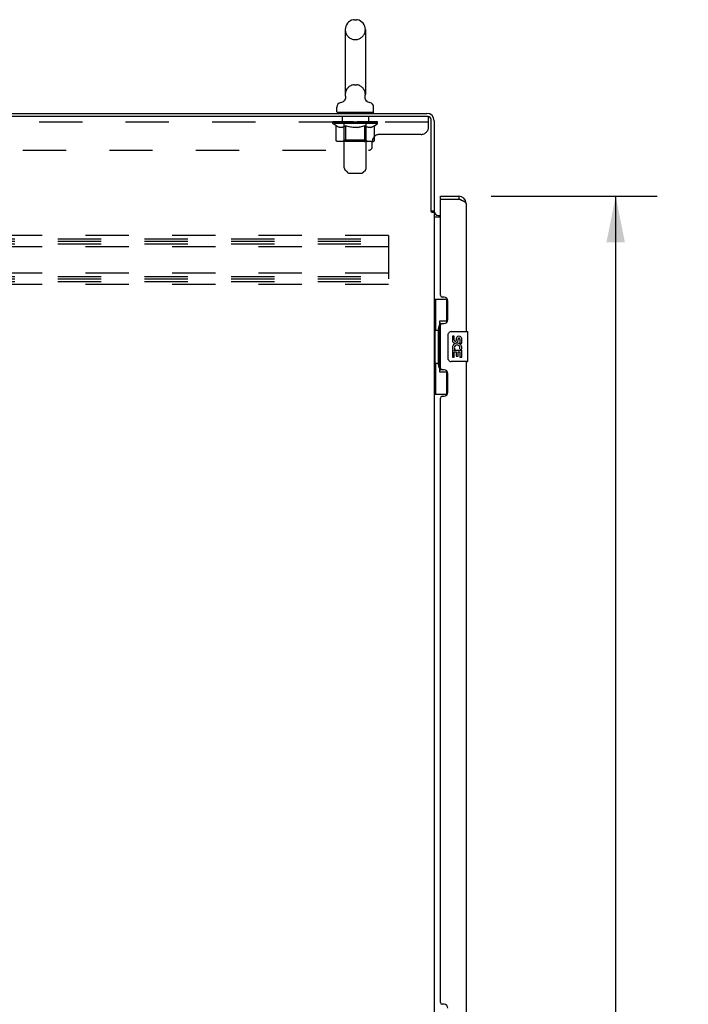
# Model space of a CAD drawing. Header units: inches. Extents: x 0 to 262, y 0 to 169.
# Tile 4 of 17: x 45 to 67, y 79 to 112. Entities that reach past the tile are written whole.
import ezdxf

# ---------------------------------------------------------------- set-up
doc = ezdxf.new("R2010")
doc.units = ezdxf.units.IN
doc.header["$LTSCALE"] = 14.384615
doc.header["$MEASUREMENT"] = 0
doc.linetypes.add('HIDDEN', pattern=[0.2, 0.1, -0.1])
doc.layers.get('0').update_dxf_attribs({"linetype": 'CONTINUOUS'})
for name, color, linetype in [('02___PRT_ALL_AXES', 7, 'CONTINUOUS'), ('DEFAULT_2', 8, 'HIDDEN'), ('DIMENSIONS', 7, 'CONTINUOUS')]:
    doc.layers.add(name, color=color, linetype=linetype)
doc.styles.get("Standard").update_dxf_attribs({"font": 'arial.ttf'})
doc.dimstyles.new('DIMSTYLE_2', dxfattribs={"dimtxt": 1.153846, "dimasz": 1.538462, "dimexe": 0.09, "dimexo": 0.07, "dimgap": 0.0375, "dimtad": 0, "dimtih": 1, "dimtoh": 1, "dimzin": 4, "dimdsep": 46, "dimtxsty": 'Standard', "dimblk": '_FILLED', "dimblk1": '_FILLED', "dimblk2": '_FILLED', "dimcen": 0.09, "dimazin": 1, "dimtfac": 1, "dimtdec": 3, "dimtofl": 0, "dimtmove": 0, "dimatfit": 3, "dimldrblk": '_FILLED', "dimfxl": 1, "dimtolj": 1, "dimtzin": 4, "dimarcsym": 0})

# ---------------------------------------------------------------- blocks, each defined once
blk = doc.blocks.new('_FILLED')
at = {"color": 0, "linetype": 'ByBlock'}
blk.add_solid([(0, 0), (-1, 0.2), (-1, -0.2)], dxfattribs=at)
blk = doc.blocks.new('*D2')
at = {"layer": 'DIMENSIONS', "color": 2, "linetype": 'Continuous'}
for p, q in [((60.933, 105.673), (66.458, 105.673)), ((65.073, 105.673), (65.073, 67.347)), ((65.073, 25.173), (65.073, 63.309)), ((60.933, 25.173), (66.458, 25.173))]:
    blk.add_line(p, q, dxfattribs=at)
at = {"layer": 'DIMENSIONS', "color": 2, "linetype": 'Continuous', "xscale": 1.5384615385, "yscale": 1.5384615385, "zscale": 1.5384615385}
for p, rotation in [((65.073, 105.673), 90), ((65.073, 25.173), 270)]:
    blk.add_blockref('_FILLED', p, dxfattribs=dict(at, rotation=rotation))
at = {"layer": 'DIMENSIONS', "color": 2, "linetype": 'Continuous', "insert": (65.073, 66.77), "char_height": 1.1538, "width": 4.82985, "attachment_point": 2, "line_spacing_factor": 0.9}
blk.add_mtext('80.50\\PDOOR', dxfattribs=at)

msp = doc.modelspace()

# ---------------------------------------------------------------- linework, layer by layer
at = {"color": 7, "linetype": 'Continuous'}
for p, q in [((56.382, 111.535), (56.458, 111.535)), ((56.086, 111.205), (56.086, 109.045)), ((56.754, 111.205), (56.754, 109.045)), ((56.745, 108.958), (56.746, 108.964)), ((56.745, 108.952), (56.745, 108.958)), ((56.745, 108.946), (56.745, 108.952)), ((56.745, 108.94), (56.745, 108.947)), ((56.746, 108.934), (56.745, 108.941)), ((56.746, 108.97), (56.747, 108.975)), ((56.746, 108.964), (56.746, 108.97)), ((56.747, 108.975), (56.748, 108.98)), ((55.81, 108.473), (55.81, 108.629)), ((56.029, 108.822), (56.024, 108.819)), ((56.746, 108.929), (56.746, 108.935)), ((56.747, 108.923), (56.746, 108.929)), ((56.759, 108.885), (56.757, 108.89)), ((57.03, 108.473), (57.03, 108.629)), ((55.825, 108.453), (55.825, 108.423)), ((57.015, 108.453), (55.825, 108.453)), ((57.015, 108.453), (57.015, 108.423)), ((59.249, 105.569), (59.249, 105.673)), ((59.856, 105.673), (59.856, 105.569)), ((59.269, 105.569), (59.249, 105.569)), ((58.941, 105.182), (59.045, 105.182)), ((59.045, 102.248), (59.485, 102.248)), ((59.084, 102.248), (59.084, 101.223)), ((59.449, 102.248), (59.449, 101.468)), ((59.222, 101.513), (59.222, 99.833)), ((59.449, 101.513), (59.222, 101.513)), ((59.062, 101.223), (59.062, 100.123)), ((59.062, 101.223), (59.185, 101.223)), ((59.185, 101.253), (59.185, 101.274)), ((59.185, 100.123), (59.185, 101.223)), ((59.608, 101.173), (60.148, 101.173)), ((60.163, 100.188), (60.163, 101.158)), ((59.508, 100.273), (59.508, 101.073)), ((59.062, 100.123), (59.185, 100.123)), ((59.084, 100.123), (59.084, 99.098)), ((60.148, 100.173), (59.608, 100.173)), ((59.185, 100.072), (59.185, 100.093)), ((59.222, 99.833), (59.449, 99.833)), ((59.449, 99.878), (59.449, 99.098)), ((59.045, 99.098), (59.485, 99.098))]:
    msp.add_line(p, q, dxfattribs=at)
at = {"color": 3, "linetype": 'Continuous'}
for p, q in [((23.097, 108.423), (58.798, 108.423)), ((58.837, 108.319), (23.159, 108.319)), ((58.941, 105.171), (58.941, 108.215)), ((59.045, 108.176), (59.045, 105.169)), ((59.249, 105.673), (59.856, 105.673)), ((59.249, 102.38), (59.249, 105.549)), ((59.269, 105.569), (59.856, 105.569)), ((60.103, 105.426), (60.103, 101.173)), ((58.954, 105.149), (58.952, 105.153)), ((59.045, 105.13), (58.97, 105.13)), ((59.045, 105.13), (59.045, 25.715)), ((59.187, 105.027), (59.249, 105.027)), ((59.249, 104.975), (59.045, 104.975)), ((59.369, 102.32), (59.309, 102.32)), ((59.499, 101.57), (59.499, 102.19)), ((59.309, 101.44), (59.369, 101.44)), ((59.249, 99.965), (59.249, 101.38)), ((60.103, 100.173), (60.103, 77.673)), ((59.369, 99.905), (59.309, 99.905)), ((59.499, 99.155), (59.499, 99.775)), ((59.249, 78.88), (59.249, 98.965)), ((59.309, 99.025), (59.369, 99.025)), ((59.369, 78.82), (59.309, 78.82))]:
    msp.add_line(p, q, dxfattribs=at)
at = {"color": 7, "linetype": 'Continuous'}
for points in [[(56.092, 108.98), (56.093, 108.975), (56.094, 108.97), (56.094, 108.964), (56.095, 108.958), (56.095, 108.952), (56.095, 108.946), (56.095, 108.941), (56.094, 108.935), (56.093, 108.929), (56.093, 108.923), (56.091, 108.917), (56.09, 108.912), (56.089, 108.906), (56.087, 108.901), (56.085, 108.895), (56.083, 108.89), (56.08, 108.884), (56.078, 108.879), (56.075, 108.874), (56.072, 108.869), (56.069, 108.864), (56.066, 108.859), (56.062, 108.854), (56.059, 108.85), (56.055, 108.845), (56.051, 108.841), (56.047, 108.837), (56.042, 108.833), (56.038, 108.829), (56.033, 108.826), (56.029, 108.822)], [(56.757, 108.89), (56.755, 108.894), (56.753, 108.9), (56.751, 108.906), (56.75, 108.911), (56.749, 108.917), (56.747, 108.923)], [(56.757, 108.89), (56.755, 108.896), (56.753, 108.901), (56.751, 108.907), (56.75, 108.912), (56.748, 108.918), (56.747, 108.923)], [(56.81, 108.823), (56.809, 108.824), (56.805, 108.827), (56.802, 108.83), (56.798, 108.833), (56.794, 108.836), (56.791, 108.839), (56.787, 108.843), (56.784, 108.847), (56.78, 108.851), (56.777, 108.855), (56.774, 108.86), (56.771, 108.864), (56.767, 108.869), (56.765, 108.874), (56.762, 108.879), (56.759, 108.885)], [(56.816, 108.819), (56.812, 108.821), (56.81, 108.823)], [(59.222, 101.489), (59.222, 101.486), (59.223, 101.482), (59.224, 101.478), (59.225, 101.474), (59.226, 101.469), (59.229, 101.464), (59.231, 101.458), (59.234, 101.452), (59.237, 101.446), (59.241, 101.439), (59.246, 101.432), (59.25, 101.424), (59.256, 101.415), (59.258, 101.412)], [(59.508, 101.073), (59.508, 101.079), (59.509, 101.085), (59.51, 101.091), (59.511, 101.097), (59.513, 101.103), (59.515, 101.109)], [(59.515, 100.237), (59.513, 100.242), (59.511, 100.248), (59.51, 100.254), (59.509, 100.26), (59.508, 100.266), (59.508, 100.273)], [(59.258, 99.934), (59.256, 99.93), (59.25, 99.922), (59.246, 99.914), (59.241, 99.907), (59.237, 99.9), (59.234, 99.893), (59.231, 99.887), (59.229, 99.882), (59.226, 99.877), (59.225, 99.872), (59.224, 99.868), (59.223, 99.864), (59.222, 99.86), (59.222, 99.857)]]:
    msp.add_lwpolyline(points, dxfattribs=at)
at = {"color": 3, "linetype": 'Continuous'}
for points in [[(60.103, 105.426), (60.102, 105.432), (60.101, 105.438), (60.098, 105.444), (60.095, 105.45), (60.09, 105.456), (60.084, 105.462), (60.078, 105.468), (60.07, 105.474), (60.061, 105.48), (60.052, 105.486), (60.042, 105.492), (60.031, 105.498), (60.019, 105.503), (60.007, 105.509), (59.993, 105.515), (59.98, 105.521), (59.965, 105.527), (59.951, 105.533), (59.936, 105.539), (59.92, 105.545), (59.905, 105.551), (59.889, 105.557), (59.856, 105.569)], [(58.952, 105.153), (58.951, 105.155), (58.95, 105.156), (58.949, 105.158), (58.948, 105.16), (58.947, 105.161), (58.946, 105.163), (58.945, 105.165), (58.944, 105.167), (58.942, 105.169), (58.941, 105.171)], [(58.97, 105.13), (58.968, 105.132), (58.967, 105.133), (58.965, 105.135), (58.963, 105.137), (58.962, 105.138), (58.961, 105.139), (58.96, 105.141), (58.958, 105.142), (58.958, 105.144), (58.957, 105.145), (58.956, 105.146), (58.955, 105.148), (58.954, 105.149)]]:
    msp.add_lwpolyline(points, dxfattribs=at)
at = {"color": 7, "linetype": 'Continuous'}
for centre, radius, start, end in [((56.42, 111.205), 0.334, 102.4284, 180), ((56.382, 111.378), 0.157, 90, 102.4284), ((56.458, 111.378), 0.157, 77.5716, 90), ((56.42, 111.205), 0.334, 0, 77.5716), ((56.42, 109.045), 0.334, 180, 191.0697), ((56.42, 109.045), 0.334, 348.9303, 360), ((55.967, 108.629), 0.157, 101.6478, 180), ((55.883, 109.034), 0.257, 281.6478, 311.9718), ((56.956, 109.034), 0.257, 228.028, 258.3522), ((56.873, 108.629), 0.157, 0, 78.3522), ((55.83, 108.473), 0.02, 180, 263.0769), ((57.01, 108.473), 0.02, 276.9231, 360), ((59.856, 105.426), 0.142, 48.6613, 90), ((59.939, 105.283), 0.26, 90, 92.5937), ((59.608, 101.073), 0.1, 90, 158.7946), ((60.148, 101.158), 0.015, 0, 90), ((59.608, 100.273), 0.1, 201.205, 270), ((60.148, 100.188), 0.015, 270, 360)]:
    msp.add_arc(centre, radius, start, end, dxfattribs=at)
at = {"color": 3, "linetype": 'Continuous'}
for centre, radius, start, end in [((58.798, 108.176), 0.246, 0, 90), ((58.837, 108.215), 0.104, 0, 90), ((59.856, 105.426), 0.246, 0, 90), ((59.269, 105.549), 0.02, 90, 180), ((59.187, 105.169), 0.142, 180, 270), ((59.309, 102.38), 0.06, 180, 270), ((59.369, 102.19), 0.13, 0, 90), ((59.309, 101.38), 0.06, 90, 180), ((59.369, 101.57), 0.13, 270, 360), ((59.309, 99.965), 0.06, 180, 270), ((59.369, 99.775), 0.13, 0, 90), ((59.369, 99.155), 0.13, 270, 360), ((59.309, 98.965), 0.06, 90, 180), ((59.309, 78.88), 0.06, 180, 270), ((59.369, 78.69), 0.13, 0, 90)]:
    msp.add_arc(centre, radius, start, end, dxfattribs=at)
at = {"color": 7, "linetype": 'Continuous'}
for centre, start_param, end_param in [((59.289, 101.263), 0.699287, 1.51401), ((59.289, 101.263), -4.655602, -3.84088), ((59.289, 100.082), 0.699287, 1.51401), ((59.289, 100.082), -4.655602, -3.84088)]:
    msp.add_ellipse(centre, major_axis=(0, 0.18), ratio=0.579493, start_param=start_param, end_param=end_param, dxfattribs=at)
at = {"layer": '02___PRT_ALL_AXES', "color": 8, "linetype": 'HIDDEN'}
for p, q in [((55.982, 108.319), (55.982, 108.132)), ((56.857, 108.319), (55.982, 108.319)), ((56.857, 108.319), (56.857, 108.132)), ((56.857, 108.132), (55.982, 108.132))]:
    msp.add_line(p, q, dxfattribs=at)
at = {"layer": '02___PRT_ALL_AXES', "color": 7, "linetype": 'Continuous'}
for p, q in [((59.646, 101.019), (59.646, 100.882)), ((59.708, 101.019), (59.646, 101.019)), ((59.708, 100.882), (59.708, 101.019)), ((59.774, 100.945), (59.774, 100.876)), ((59.834, 100.882), (59.834, 100.924)), ((59.897, 100.924), (59.897, 100.788)), ((59.897, 100.788), (59.96, 100.788)), ((59.96, 100.788), (59.96, 100.924)), ((59.646, 100.557), (59.646, 100.327)), ((59.664, 100.557), (59.646, 100.557)), ((59.698, 100.557), (59.726, 100.577)), ((59.698, 100.557), (59.96, 100.557)), ((59.708, 100.327), (59.708, 100.494)), ((59.708, 100.494), (59.774, 100.494)), ((59.774, 100.494), (59.774, 100.358)), ((59.834, 100.358), (59.834, 100.494)), ((59.834, 100.494), (59.897, 100.494)), ((59.889, 100.593), (59.947, 100.568)), ((59.897, 100.494), (59.897, 100.327)), ((59.96, 100.327), (59.96, 100.557)), ((59.646, 100.327), (59.708, 100.327)), ((59.774, 100.358), (59.834, 100.358)), ((59.897, 100.327), (59.96, 100.327))]:
    msp.add_line(p, q, dxfattribs=at)
for centre, radius, start, end in [((59.74, 100.882), 0.0943, 180, 360), ((59.803, 100.631), 0.157, 336.5966, 161.8791), ((59.74, 100.882), 0.0314, 180, 261.2295), ((59.739, 100.887), 0.0362, 263.4285, 341.7628), ((59.866, 100.924), 0.0943, 68.6999, 167.4338), ((59.866, 100.924), 0.0314, 0, 180.0485), ((59.866, 100.924), 0.0943, 0, 68.6704), ((59.799, 100.631), 0.154, 161.4199, 206.1963), ((59.803, 100.631), 0.157, 205.737, 207.8532), ((59.803, 100.631), 0.0943, 336.5966, 215.1122)]:
    msp.add_arc(centre, radius, start, end, dxfattribs=at)
at = {"layer": 'DEFAULT_2', "color": 8, "linetype": 'HIDDEN'}
for p, q in [((56.382, 110.875), (56.458, 110.875)), ((56.382, 109.375), (56.458, 109.375)), ((56.045, 108.453), (56.045, 108.423)), ((56.055, 106.607), (56.055, 108.423)), ((56.785, 106.607), (56.785, 108.423)), ((56.795, 108.453), (56.795, 108.423)), ((58.837, 108.319), (58.857, 108.319)), ((58.857, 107.974), (58.857, 108.319)), ((58.857, 108.132), (23.232, 108.132)), ((55.676, 108.084), (55.676, 108.139)), ((57.163, 108.084), (55.676, 108.084)), ((55.784, 108.009), (55.676, 108.084)), ((55.688, 108.131), (55.688, 108.139)), ((55.698, 108.127), (55.698, 108.131)), ((55.698, 108.127), (57.142, 108.127)), ((55.709, 108.127), (55.709, 108.131)), ((55.71, 108.127), (55.71, 108.131)), ((55.721, 108.131), (55.721, 108.139)), ((55.741, 108.127), (55.741, 108.131)), ((55.743, 108.127), (55.743, 108.131)), ((55.776, 108.131), (55.776, 108.139)), ((55.784, 107.529), (55.784, 108.009)), ((55.784, 108.009), (55.804, 107.995)), ((55.793, 108.127), (55.793, 108.131)), ((55.797, 108.127), (55.797, 108.131)), ((56.033, 108.131), (55.804, 108.131)), ((55.824, 107.984), (55.804, 107.995)), ((55.843, 107.974), (55.824, 107.984)), ((55.862, 107.965), (55.843, 107.974)), ((55.85, 108.131), (55.85, 108.139)), ((55.852, 108.127), (55.852, 108.131)), ((55.852, 108.127), (55.852, 108.131)), ((55.856, 108.127), (55.856, 108.131)), ((55.882, 107.959), (55.862, 107.965)), ((55.865, 108.127), (55.865, 108.131)), ((55.865, 108.127), (55.865, 108.131)), ((55.869, 108.127), (55.869, 108.131)), ((55.872, 108.127), (55.872, 108.132)), ((55.876, 108.127), (55.876, 108.131)), ((55.9, 107.954), (55.881, 107.959)), ((55.896, 108.127), (55.896, 108.131)), ((55.914, 108.127), (55.914, 108.131)), ((55.916, 108.127), (55.916, 108.134)), ((55.942, 108.131), (55.942, 108.139)), ((55.942, 108.127), (55.942, 108.131)), ((55.954, 108.127), (55.954, 108.131)), ((55.959, 108.127), (55.959, 108.131)), ((55.967, 108.127), (55.967, 108.131)), ((55.982, 108.127), (55.982, 108.136)), ((55.986, 107.954), (56.005, 107.959)), ((56.003, 108.127), (56.003, 108.131)), ((56.024, 107.965), (56.005, 107.959)), ((56.006, 108.127), (56.006, 108.131)), ((56.043, 107.974), (56.024, 107.965)), ((56.033, 108.127), (56.033, 108.131)), ((56.063, 107.984), (56.043, 107.974)), ((56.111, 108.131), (56.046, 108.131)), ((56.048, 108.131), (56.048, 108.139)), ((56.054, 107.532), (56.054, 108.081)), ((56.056, 108.127), (56.056, 108.131)), ((56.062, 108.127), (56.062, 108.131)), ((56.082, 107.995), (56.062, 107.984)), ((56.069, 108.127), (56.069, 108.137)), ((56.076, 108.127), (56.076, 108.131)), ((56.102, 108.009), (56.082, 107.995)), ((56.088, 108.127), (56.088, 108.131)), ((56.102, 107.529), (56.102, 108.009)), ((56.102, 108.009), (56.142, 107.995)), ((56.111, 108.127), (56.111, 108.131)), ((56.199, 108.131), (56.137, 108.131)), ((56.182, 107.984), (56.142, 107.995)), ((56.16, 108.127), (56.16, 108.131)), ((56.166, 108.131), (56.166, 108.139)), ((56.17, 108.127), (56.17, 108.131)), ((56.173, 108.127), (56.173, 108.138)), ((56.176, 108.127), (56.176, 108.131)), ((56.22, 107.974), (56.181, 107.984)), ((56.186, 108.127), (56.186, 108.131)), ((56.199, 108.127), (56.199, 108.131)), ((56.258, 107.965), (56.22, 107.974)), ((56.294, 108.131), (56.236, 108.131)), ((56.252, 108.127), (56.252, 108.131)), ((56.297, 107.959), (56.258, 107.965)), ((56.285, 108.131), (56.42, 108.139)), ((56.291, 108.131), (56.291, 108.139)), ((56.291, 108.131), (56.291, 108.139)), ((56.291, 108.139), (56.291, 108.139)), ((56.291, 108.127), (56.291, 108.131)), ((56.294, 108.127), (56.294, 108.131)), ((56.296, 108.127), (56.296, 108.131)), ((56.334, 107.954), (56.296, 107.959)), ((56.298, 108.127), (56.298, 108.131)), ((56.392, 108.131), (56.341, 108.131)), ((56.349, 108.127), (56.349, 108.131)), ((56.392, 108.127), (56.392, 108.131)), ((56.417, 108.131), (56.417, 108.131)), ((56.417, 108.127), (56.417, 108.131)), ((56.417, 108.127), (56.417, 108.131)), ((56.42, 108.131), (56.42, 108.139)), ((56.42, 108.139), (56.555, 108.131)), ((56.423, 108.127), (56.423, 108.131)), ((56.423, 108.127), (56.423, 108.131)), ((56.423, 108.131), (56.423, 108.131)), ((56.448, 108.127), (56.448, 108.131)), ((56.448, 108.131), (56.499, 108.131)), ((56.491, 108.127), (56.491, 108.131)), ((56.506, 107.954), (56.544, 107.959)), ((56.542, 108.127), (56.542, 108.131)), ((56.543, 108.127), (56.543, 108.131)), ((56.582, 107.965), (56.543, 107.959)), ((56.546, 108.127), (56.546, 108.131)), ((56.546, 108.131), (56.604, 108.131)), ((56.548, 108.131), (56.548, 108.139)), ((56.548, 108.139), (56.549, 108.139)), ((56.548, 108.127), (56.548, 108.131)), ((56.549, 108.131), (56.549, 108.139)), ((56.62, 107.974), (56.581, 107.965)), ((56.588, 108.127), (56.588, 108.131)), ((56.659, 107.984), (56.62, 107.974)), ((56.641, 108.127), (56.641, 108.131)), ((56.641, 108.131), (56.703, 108.131)), ((56.654, 108.127), (56.654, 108.131)), ((56.698, 107.995), (56.658, 107.984)), ((56.664, 108.127), (56.664, 108.131)), ((56.667, 108.127), (56.667, 108.138)), ((56.67, 108.127), (56.67, 108.131)), ((56.674, 108.131), (56.674, 108.139)), ((56.68, 108.127), (56.68, 108.131)), ((56.738, 108.009), (56.698, 107.995)), ((56.728, 108.127), (56.728, 108.131)), ((56.728, 108.131), (56.794, 108.131)), ((56.738, 107.529), (56.738, 108.009)), ((56.738, 108.009), (56.758, 107.995)), ((56.752, 108.127), (56.752, 108.131)), ((56.778, 107.984), (56.758, 107.995)), ((56.764, 108.127), (56.764, 108.131)), ((56.771, 108.127), (56.771, 108.137)), ((56.797, 107.974), (56.777, 107.984)), ((56.778, 108.127), (56.778, 108.131)), ((56.784, 108.127), (56.784, 108.131)), ((56.786, 107.532), (56.786, 108.081)), ((56.792, 108.131), (56.792, 108.139)), ((56.816, 107.965), (56.797, 107.974)), ((56.807, 108.127), (56.807, 108.131)), ((56.807, 108.131), (57.163, 108.131)), ((56.835, 107.959), (56.816, 107.965)), ((56.834, 108.127), (56.834, 108.131)), ((56.854, 107.954), (56.835, 107.959)), ((56.837, 108.127), (56.837, 108.131)), ((56.858, 108.127), (56.858, 108.136)), ((56.873, 108.127), (56.873, 108.131)), ((56.881, 108.127), (56.881, 108.131)), ((56.886, 108.127), (56.886, 108.131)), ((56.898, 108.131), (56.898, 108.139)), ((56.898, 108.127), (56.898, 108.131)), ((56.924, 108.127), (56.924, 108.134)), ((56.926, 108.127), (56.926, 108.131)), ((56.939, 107.954), (56.959, 107.959)), ((56.944, 108.127), (56.944, 108.131)), ((56.978, 107.965), (56.958, 107.959)), ((56.964, 108.127), (56.964, 108.131)), ((56.967, 108.127), (56.967, 108.132)), ((56.971, 108.127), (56.971, 108.131)), ((56.975, 108.127), (56.975, 108.131)), ((56.975, 108.127), (56.975, 108.131)), ((56.997, 107.974), (56.977, 107.965)), ((56.984, 108.127), (56.984, 108.131)), ((56.987, 108.127), (56.987, 108.131)), ((56.988, 108.127), (56.988, 108.131)), ((56.99, 108.131), (56.99, 108.139)), ((57.016, 107.984), (56.997, 107.974)), ((57.036, 107.995), (57.016, 107.984)), ((57.022, 108.135), (57.162, 108.136)), ((57.022, 108.131), (57.022, 108.135)), ((57.056, 108.009), (57.036, 107.995)), ((57.043, 108.127), (57.043, 108.131)), ((57.047, 108.127), (57.047, 108.131)), ((57.056, 108.009), (57.163, 108.084)), ((57.056, 107.529), (57.056, 108.009)), ((57.064, 108.131), (57.064, 108.139)), ((57.097, 108.127), (57.097, 108.131)), ((57.099, 108.127), (57.099, 108.131)), ((57.119, 108.131), (57.119, 108.139)), ((57.13, 108.127), (57.13, 108.131)), ((57.131, 108.127), (57.131, 108.131)), ((57.142, 108.127), (57.142, 108.131)), ((57.152, 108.131), (57.152, 108.139)), ((57.162, 108.131), (57.162, 108.136)), ((57.163, 108.084), (57.163, 108.131)), ((55.986, 107.954), (55.9, 107.954)), ((56.506, 107.954), (56.334, 107.954)), ((56.939, 107.954), (56.854, 107.954)), ((58.607, 107.724), (57.232, 107.724)), ((57.006, 107.486), (55.834, 107.486)), ((56.054, 107.532), (56.007, 107.486)), ((56.786, 107.532), (56.054, 107.532)), ((56.115, 107.491), (56.113, 107.494)), ((56.121, 107.487), (56.118, 107.488)), ((56.124, 107.486), (56.121, 107.487)), ((56.127, 107.486), (56.124, 107.486)), ((56.786, 107.532), (56.832, 107.486)), ((56.982, 107.319), (56.982, 107.474)), ((25.232, 107.194), (56.857, 107.194)), ((56.156, 106.465), (56.084, 106.537)), ((56.226, 106.436), (56.614, 106.436)), ((56.684, 106.465), (56.756, 106.537)), ((57.524, 104.36), (23.524, 104.36)), ((57.524, 104.36), (57.524, 102.735)), ((23.524, 104.256), (57.524, 104.256)), ((23.524, 104.173), (57.524, 104.173)), ((23.524, 104.089), (57.524, 104.089)), ((57.524, 103.985), (23.524, 103.985)), ((57.524, 103.11), (23.524, 103.11)), ((23.524, 103.006), (57.524, 103.006)), ((23.524, 102.923), (57.524, 102.923)), ((23.524, 102.839), (57.524, 102.839)), ((57.524, 102.735), (23.524, 102.735))]:
    msp.add_line(p, q, dxfattribs=at)
for points in [[(55.834, 107.486), (55.828, 107.486), (55.822, 107.487), (55.817, 107.488), (55.811, 107.491), (55.805, 107.494), (55.8, 107.497), (55.796, 107.501), (55.792, 107.506), (55.789, 107.511), (55.786, 107.517), (55.785, 107.523), (55.784, 107.529)], [(56.103, 107.517), (56.102, 107.523), (56.102, 107.529)], [(56.104, 107.511), (56.103, 107.517), (56.102, 107.523), (56.102, 107.529)], [(56.118, 107.488), (56.115, 107.491), (56.113, 107.494), (56.11, 107.497), (56.108, 107.501), (56.106, 107.506), (56.104, 107.511)], [(56.11, 107.497), (56.108, 107.501), (56.106, 107.506)], [(56.713, 107.486), (56.716, 107.486), (56.719, 107.487), (56.722, 107.488), (56.725, 107.491), (56.727, 107.494), (56.73, 107.497), (56.732, 107.501), (56.734, 107.506), (56.736, 107.511), (56.737, 107.517), (56.738, 107.523), (56.738, 107.529)], [(57.006, 107.486), (57.012, 107.486), (57.018, 107.487), (57.023, 107.488), (57.029, 107.491), (57.035, 107.494), (57.04, 107.497), (57.044, 107.501), (57.048, 107.506), (57.051, 107.511), (57.054, 107.517), (57.055, 107.523), (57.056, 107.529)]]:
    msp.add_lwpolyline(points, dxfattribs=at)
for centre, radius, start, end in [((56.42, 111.205), 0.334, 180, 257.5716), ((56.42, 111.205), 0.334, 282.4284, 360), ((56.382, 111.032), 0.157, 257.5716, 270), ((56.458, 111.032), 0.157, 270, 282.4284), ((56.42, 109.045), 0.334, 102.4284, 180), ((56.382, 109.218), 0.157, 90, 102.4284), ((56.458, 109.218), 0.157, 77.5716, 90), ((56.42, 109.045), 0.334, 0, 77.5716), ((55.83, 108.473), 0.02, 263.0769, 270), ((56.025, 108.423), 0.03, 0, 90), ((56.815, 108.423), 0.03, 90, 180), ((57.01, 108.473), 0.02, 270, 276.9231), ((56.007, 108.081), 0.0466, 0, 90), ((56.832, 108.081), 0.0466, 90, 180), ((58.607, 107.974), 0.25, 270, 360), ((57.232, 107.474), 0.25, 90, 180), ((56.857, 107.319), 0.125, 270, 360), ((56.155, 106.607), 0.1, 180, 225), ((56.226, 106.536), 0.1, 225, 270), ((56.614, 106.536), 0.1, 270, 315), ((56.685, 106.607), 0.1, 315, 360)]:
    msp.add_arc(centre, radius, start, end, dxfattribs=at)
for centre, major_axis, ratio, start_param, end_param in [((56.42, 108.139), (0.743, 0.008), 0.059247, 2.966439, 3.140971), ((55.653, 108.125), (0.232, 0), 0.060167, 0.426548, 1.470503), ((56.42, 108.139), (0.744, 0), 0.060167, 3.141593, 3.316126), ((55.653, 108.117), (0.232, 0.002), 0.059247, 1.374323, 1.469882), ((56.42, 108.139), (0.743, 0.015), 0.056515, 2.79136, 2.965893), ((55.625, 108.125), (0.232, 0.002), 0.059247, 0.251393, 1.295349), ((55.705, 108.125), (0.232, -0.002), 0.059247, 0.601702, 1.645657), ((56.42, 108.139), (0.743, -0.008), 0.059247, -2.966439, -2.791906), ((55.705, 108.117), (0.232, 0), 0.060167, 1.549477, 1.645036), ((55.625, 108.117), (0.232, 0.005), 0.056515, 1.199244, 1.294804), ((55.709, 108.12), (0.192, 0.002), 0.059247, 1.051627, 1.625044), ((55.686, 108.12), (0.192, 0.004), 0.056515, 0.876548, 1.449966), ((55.754, 108.12), (0.192, 0), 0.060167, 1.226781, 1.800198), ((56.42, 108.139), (0.743, 0.022), 0.052059, 2.616423, 2.790956), ((55.621, 108.125), (0.232, 0.005), 0.056515, 0.076315, 1.120271), ((55.778, 108.125), (0.232, -0.005), 0.056515, 0.77678, 1.820736), ((56.42, 108.139), (0.743, -0.015), 0.056515, -2.79136, -2.616827), ((55.778, 108.117), (0.232, -0.002), 0.059247, 1.724631, 1.82019), ((55.621, 108.117), (0.232, 0.007), 0.052059, 1.024308, 1.119867), ((55.685, 108.12), (0.192, 0.006), 0.052059, 0.701611, 1.275029), ((55.819, 108.12), (0.192, -0.002), 0.059247, 1.401935, 1.975352), ((56.42, 108.139), (0.743, 0.029), 0.046022, 2.441677, 2.61621), ((55.871, 108.125), (0.232, -0.007), 0.052059, 0.951717, 1.995673), ((55.641, 108.125), (0.232, 0.007), 0.052059, -0.098622, 0.945334), ((56.42, 108.139), (0.743, -0.022), 0.052059, -2.616423, -2.441891), ((55.871, 108.117), (0.232, -0.005), 0.056515, 1.899709, 1.995269), ((55.641, 108.117), (0.232, 0.009), 0.046022, 0.849561, 0.945121), ((55.707, 108.12), (0.192, 0.007), 0.046022, 0.526865, 1.100283), ((55.902, 108.12), (0.192, -0.004), 0.056515, 1.577013, 2.150431), ((56.42, 108.139), (0.743, 0.034), 0.038593, 2.267147, 2.44168), ((55.981, 108.125), (0.232, -0.009), 0.046022, 1.126463, 2.170419), ((55.684, 108.125), (0.232, 0.009), 0.046022, -0.273368, 0.770588), ((56.42, 108.139), (0.743, -0.029), 0.046022, -2.441677, -2.267144), ((55.981, 108.117), (0.232, -0.007), 0.052059, 2.074646, 2.170205), ((55.684, 108.117), (0.232, 0.011), 0.038593, 0.675031, 0.77059), ((55.75, 108.12), (0.192, 0.009), 0.038593, 0.352335, 0.925752), ((56.001, 108.12), (0.192, -0.006), 0.052059, 1.75195, 2.325367), ((56.42, 108.139), (0.743, 0.039), 0.030002, 2.09283, 2.267363), ((56.104, 108.125), (0.232, -0.011), 0.038593, 1.300994, 2.344949), ((55.75, 108.125), (0.232, 0.011), 0.038593, -0.447899, 0.596057), ((56.42, 108.139), (0.743, -0.034), 0.038593, -2.267147, -2.092614), ((56.104, 108.117), (0.232, -0.009), 0.046022, 2.249392, 2.344952), ((55.75, 108.117), (0.232, 0.012), 0.030002, 0.500714, 0.596274), ((55.813, 108.12), (0.192, 0.01), 0.030002, 0.178018, 0.751436), ((56.112, 108.12), (0.192, -0.007), 0.046022, 1.926696, 2.500114), ((55.837, 108.125), (0.232, 0.012), 0.030002, -0.622215, 0.421741), ((56.42, 108.139), (0.743, 0.042), 0.020513, 1.918702, 2.093235), ((56.236, 108.125), (0.232, -0.012), 0.030002, 1.47531, 2.519266), ((56.42, 108.139), (0.743, -0.039), 0.030002, -2.09283, -1.918297), ((56.236, 108.117), (0.232, -0.011), 0.038593, 2.423923, 2.519482), ((55.837, 108.117), (0.232, 0.013), 0.020513, 0.326586, 0.422146), ((55.895, 108.12), (0.192, 0.011), 0.020513, 0.00389, 0.577307), ((56.233, 108.12), (0.192, -0.009), 0.038593, 2.101227, 2.674644), ((55.941, 108.125), (0.232, 0.013), 0.020513, -0.796343, 0.247613), ((56.42, 108.139), (0.743, 0.044), 0.010411, 1.744712, 1.919245), ((56.374, 108.125), (0.232, -0.013), 0.020513, 1.649438, 2.693394), ((56.42, 108.139), (0.743, -0.042), 0.020513, -1.918702, -1.744169), ((56.374, 108.117), (0.232, -0.012), 0.030002, 2.598239, 2.693799), ((55.941, 108.117), (0.232, 0.014), 0.010411, 0.152596, 0.248156), ((55.993, 108.12), (0.192, 0.011), 0.010411, 6.113086, 6.686503), ((56.36, 108.12), (0.192, -0.01), 0.030002, 2.275543, 2.848961), ((56.06, 108.125), (0.232, 0.014), 0.010411, -0.970333, -0.000837), ((56.514, 108.125), (0.232, -0.014), 0.010411, 1.823428, 2.867384), ((56.42, 108.139), (0.743, -0.044), 0.010411, -1.744712, -1.570179), ((56.514, 108.117), (0.232, -0.013), 0.020513, 2.772368, 2.867927), ((56.489, 108.12), (0.192, -0.011), 0.020513, 2.449671, 3.023089), ((56.326, 108.125), (0.232, 0.014), 0.010411, 0.274209, 1.318165), ((56.225, 108.12), (0.192, 0.011), 0.010411, -0.000452, 0.517932), ((56.189, 108.117), (0.232, 0.014), 0.010411, 0.099676, 0.195236), ((56.42, 108.139), (0.743, 0.044), 0.010411, -1.571413, -1.39688), ((56.651, 108.117), (0.232, -0.014), 0.010411, 2.946357, 3.041917), ((56.615, 108.12), (0.192, -0.011), 0.010411, 2.623661, 3.142044), ((56.465, 108.125), (0.232, 0.013), 0.020513, 0.448199, 1.492154), ((56.351, 108.12), (0.192, 0.011), 0.020513, 0.118504, 0.691921), ((56.326, 108.117), (0.232, 0.013), 0.020513, 0.273666, 0.369225), ((56.78, 108.125), (0.232, -0.014), 0.010411, -3.140756, -2.17126), ((56.42, 108.139), (0.743, 0.042), 0.020513, -1.397424, -1.222891), ((56.42, 108.139), (0.743, -0.044), 0.010411, 1.222347, 1.39688), ((56.604, 108.125), (0.232, 0.012), 0.030002, 0.622327, 1.666283), ((56.48, 108.12), (0.192, 0.01), 0.030002, 0.292632, 0.86605), ((56.847, 108.12), (0.192, -0.011), 0.010411, 2.738275, 3.311692), ((56.899, 108.125), (0.232, -0.013), 0.020513, 2.89398, 3.937936), ((56.465, 108.117), (0.232, 0.012), 0.030002, 0.447794, 0.543354), ((56.899, 108.117), (0.232, -0.014), 0.010411, 2.893437, 2.988996), ((56.42, 108.139), (0.743, 0.039), 0.030002, -1.223295, -1.048762), ((56.42, 108.139), (0.743, -0.042), 0.020513, 1.048358, 1.222891), ((56.736, 108.125), (0.232, 0.011), 0.038593, 0.796643, 1.840599), ((56.606, 108.12), (0.192, 0.009), 0.038593, 0.466948, 1.040366), ((56.945, 108.12), (0.192, -0.011), 0.020513, 2.564285, 3.137703), ((57.003, 108.125), (0.232, -0.012), 0.030002, 2.719852, 3.763807), ((56.859, 108.125), (0.232, 0.009), 0.046022, 0.971174, 2.01513), ((56.604, 108.117), (0.232, 0.011), 0.038593, 0.62211, 0.71767), ((57.003, 108.117), (0.232, -0.013), 0.020513, 2.719447, 2.815007), ((56.42, 108.139), (0.743, 0.034), 0.038593, -1.048979, -0.874446), ((56.42, 108.139), (0.743, -0.039), 0.030002, 0.874229, 1.048762), ((56.727, 108.12), (0.192, 0.007), 0.046022, 0.641479, 1.214897), ((56.969, 108.125), (0.232, 0.007), 0.052059, 1.14592, 2.189876), ((57.027, 108.12), (0.192, -0.01), 0.030002, 2.390157, 2.963574), ((57.089, 108.125), (0.232, -0.011), 0.038593, 2.545535, 3.589491), ((56.839, 108.12), (0.192, 0.006), 0.052059, 0.816225, 1.389643), ((56.736, 108.117), (0.232, 0.009), 0.046022, 0.796641, 0.892201), ((57.089, 108.117), (0.232, -0.012), 0.030002, 2.545319, 2.640878), ((57.062, 108.125), (0.232, 0.005), 0.056515, 1.320857, 2.364813), ((56.42, 108.139), (0.743, 0.029), 0.046022, -0.874448, -0.699915), ((56.42, 108.139), (0.743, -0.034), 0.038593, 0.699913, 0.874446), ((57.156, 108.125), (0.232, -0.009), 0.046022, 2.371005, 3.41496), ((57.09, 108.12), (0.192, -0.009), 0.038593, 2.21584, 2.789258), ((56.938, 108.12), (0.192, 0.004), 0.056515, 0.991162, 1.564579), ((57.135, 108.125), (0.232, 0.002), 0.059247, 1.495935, 2.539891), ((57.199, 108.125), (0.232, -0.007), 0.052059, 2.196258, 3.240214), ((57.133, 108.12), (0.192, -0.007), 0.046022, 2.04131, 2.614727), ((56.859, 108.117), (0.232, 0.007), 0.052059, 0.971387, 1.066947), ((57.156, 108.117), (0.232, -0.011), 0.038593, 2.371002, 2.466562), ((57.187, 108.125), (0.232, 0), 0.060167, 2.360678, 2.715045), ((57.219, 108.125), (0.232, -0.005), 0.056515, 2.021322, 3.065278), ((57.021, 108.12), (0.192, 0.002), 0.059247, 1.16624, 1.739658), ((56.42, 108.139), (0.743, 0.022), 0.052059, -0.699702, -0.525169), ((56.42, 108.139), (0.743, -0.029), 0.046022, 0.525382, 0.699915), ((57.215, 108.125), (0.232, -0.002), 0.059247, 1.846243, 2.890199), ((57.155, 108.12), (0.192, -0.006), 0.052059, 1.866564, 2.439981), ((57.086, 108.12), (0.192, 0), 0.060167, 1.341394, 1.914812), ((57.154, 108.12), (0.192, -0.004), 0.056515, 1.691627, 2.265045), ((57.131, 108.12), (0.192, -0.002), 0.059247, 1.516549, 2.089966), ((56.969, 108.117), (0.232, 0.005), 0.056515, 1.146324, 1.241883), ((57.199, 108.117), (0.232, -0.009), 0.046022, 2.196472, 2.292031), ((56.42, 108.139), (0.743, 0.015), 0.056515, -0.524765, -0.350233), ((56.42, 108.139), (0.743, -0.022), 0.052059, 0.350636, 0.525169), ((57.187, 108.117), (0.232, -0.002), 0.059247, 1.76727, 1.979233), ((57.062, 108.117), (0.232, 0.002), 0.059247, 1.321402, 1.416962), ((57.219, 108.117), (0.232, -0.007), 0.052059, 2.021726, 2.117285), ((56.42, 108.139), (0.743, 0.008), 0.059247, -0.349687, -0.175154), ((56.42, 108.139), (0.743, -0.015), 0.056515, 0.1757, 0.350233), ((57.135, 108.117), (0.232, 0), 0.060167, 1.496556, 1.592116), ((57.215, 108.117), (0.232, -0.005), 0.056515, 1.846789, 1.942348), ((56.42, 108.139), (0.743, -0.008), 0.059247, 6.276097, 6.458339), ((56.42, 108.139), (0.744, 0), 0.060167, -0.174533, -0.057527)]:
    msp.add_ellipse(centre, major_axis=major_axis, ratio=ratio, start_param=start_param, end_param=end_param, dxfattribs=at)

# ---------------------------------------------------------------- dimensions: what is measured, and where the dimension line sits
at = {"layer": 'DIMENSIONS', "color": 2, "linetype": 'Continuous'}
dim = msp.add_linear_dim(base=(65.073, 105.673), p1=(60.863, 25.173), p2=(60.863, 105.673), angle=90, text='<>\\PDOOR', dimstyle='DIMSTYLE_2', dxfattribs=at)
dim.commit()
dim.dimension.update_dxf_attribs({"geometry": '*D2', "text_midpoint": (65.073, 65.328), "dimtype": 160})

doc.saveas('drawing.dxf')
